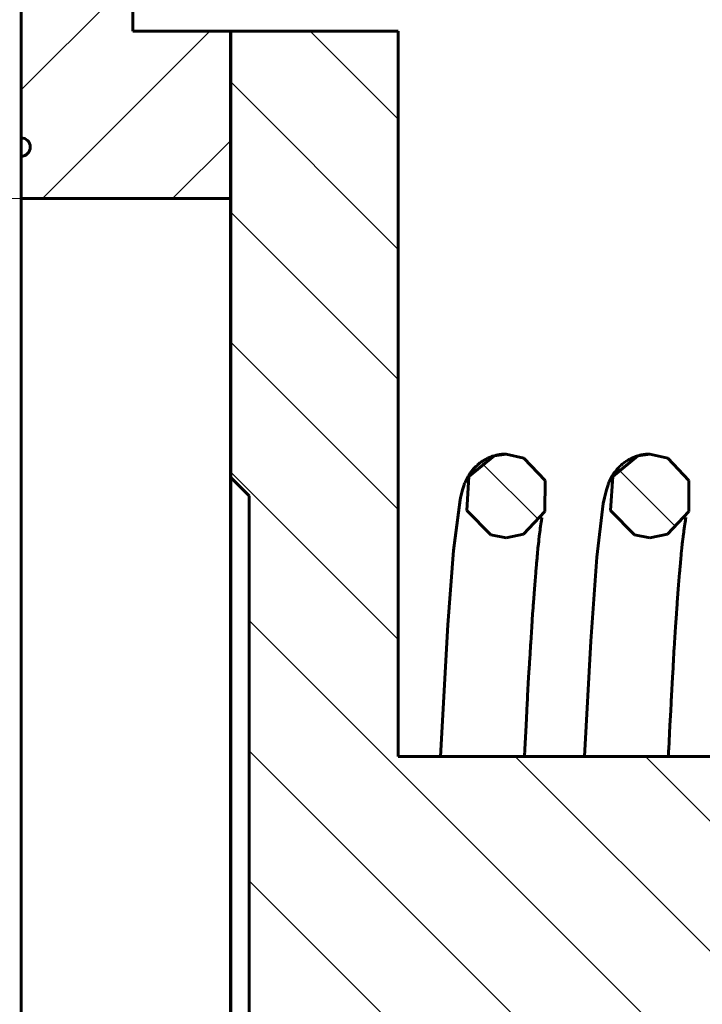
# Model space of a CAD drawing. Header units: millimetres. Extents: x 0 to 339, y 0 to 547.
# Tile 8 of 12: x 135 to 173, y 227 to 281. Entities that reach past the tile are written whole.
import ezdxf

# ---------------------------------------------------------------- set-up
doc = ezdxf.new("R2010")
doc.units = ezdxf.units.MM
doc.linetypes.add('K5LT_BASIC', pattern=[0])
doc.linetypes.add('K5LT_THIN', pattern=[0])
doc.layers.add('Системный слой', color=7, linetype='Continuous')
doc.layers.add('Системный слой (1)', color=7, linetype='Continuous', true_color=0x6c6c6c)
doc.styles.add('KDIMTEXTSTYLE', font='GOST_AU.SHX', dxfattribs={"width": 0.96, "oblique": 15, "height": 5})
doc.styles.add('KTEXTSTYLE', font='GOST_AU.SHX', dxfattribs={"width": 0.56, "height": 5})
doc.dimstyles.new('KDIMSTYLE (1.00)', dxfattribs={"dimtxt": 5, "dimasz": 1, "dimexe": 2, "dimexo": 0, "dimgap": 1, "dimtad": 1, "dimtxsty": 'KDIMTEXTSTYLE', "dimsah": 1, "dimcen": 0, "dimdle": 1, "dimadec": 0, "dimazin": 0, "dimtfac": 0.667, "dimtmove": 0, "dimatfit": 3, "dimfxl": 1, "dimtvp": 1, "dimtolj": 1, "dimtzin": 0, "dimarcsym": 0})

# ---------------------------------------------------------------- blocks, each defined once
blk = doc.blocks.new('U4')
at = {"layer": 'Системный слой (1)', "color": 143, "linetype": 'K5LT_BASIC', "lineweight": 60, "true_color": 0x33acca}
for p, q in [((159.846, 255.914), (161.212, 257.041)), ((161.212, 257.041), (161.864, 257.137)), ((161.864, 257.137), (162.834, 256.92)), ((162.834, 256.92), (163.982, 255.696)), ((159.731, 254.066), (159.846, 255.914)), ((163.982, 255.696), (163.977, 254.013)), ((161.029, 252.745), (159.731, 254.066)), ((163.977, 254.013), (162.811, 252.792)), ((161.864, 252.587), (161.029, 252.745)), ((162.811, 252.792), (161.864, 252.587))]:
    blk.add_line(p, q, dxfattribs=at)
blk = doc.blocks.new('U9')
at = {"layer": 'Системный слой (1)', "color": 143, "linetype": 'K5LT_BASIC', "lineweight": 60, "true_color": 0x33acca}
for p, q in [((167.661, 255.914), (169.027, 257.041)), ((169.027, 257.041), (169.679, 257.137)), ((169.679, 257.137), (170.649, 256.92)), ((170.649, 256.92), (171.797, 255.696)), ((167.546, 254.066), (167.661, 255.914)), ((171.797, 255.696), (171.792, 254.013)), ((168.844, 252.745), (167.546, 254.066)), ((171.792, 254.013), (170.626, 252.792)), ((169.679, 252.587), (168.844, 252.745)), ((170.626, 252.792), (169.679, 252.587))]:
    blk.add_line(p, q, dxfattribs=at)
blk = doc.blocks.new('U17')
at = {"layer": 'Системный слой (1)', "color": 143, "linetype": 'K5LT_BASIC', "lineweight": 60, "true_color": 0x33acca}
for p, q in [((168.678, 256.91), (168.77, 256.952)), ((168.77, 256.952), (168.864, 256.989)), ((168.864, 256.989), (168.869, 256.991)), ((168.869, 256.991), (168.881, 256.996)), ((168.881, 256.996), (168.904, 257.004)), ((168.904, 257.004), (168.951, 257.02)), ((168.951, 257.02), (169.047, 257.049)), ((169.047, 257.049), (169.14, 257.073)), ((169.14, 257.073), (169.146, 257.075)), ((169.146, 257.075), (169.158, 257.077)), ((169.158, 257.077), (169.181, 257.083)), ((169.181, 257.083), (169.229, 257.093)), ((169.229, 257.093), (169.325, 257.11)), ((169.325, 257.11), (169.423, 257.122)), ((169.423, 257.122), (169.429, 257.123)), ((169.429, 257.123), (169.44, 257.124)), ((169.44, 257.124), (169.464, 257.127)), ((169.464, 257.127), (169.51, 257.13)), ((169.51, 257.13), (169.602, 257.135)), ((169.602, 257.135), (169.679, 257.137)), ((167.954, 256.377), (168.036, 256.462)), ((168.036, 256.462), (168.102, 256.524)), ((168.102, 256.524), (168.107, 256.529)), ((168.107, 256.529), (168.117, 256.538)), ((168.117, 256.538), (168.137, 256.555)), ((168.137, 256.555), (168.177, 256.59)), ((168.177, 256.59), (168.263, 256.658)), ((168.263, 256.658), (168.342, 256.716)), ((168.342, 256.716), (168.348, 256.719)), ((168.348, 256.719), (168.358, 256.727)), ((168.358, 256.727), (168.379, 256.741)), ((168.379, 256.741), (168.423, 256.769)), ((168.423, 256.769), (168.512, 256.824)), ((168.512, 256.824), (168.594, 256.869)), ((168.594, 256.869), (168.6, 256.872)), ((168.6, 256.872), (168.611, 256.877)), ((168.611, 256.877), (168.633, 256.888)), ((168.633, 256.888), (168.678, 256.91)), ((167.522, 255.739), (167.612, 255.91)), ((167.612, 255.91), (167.615, 255.916)), ((167.615, 255.916), (167.622, 255.928)), ((167.622, 255.928), (167.636, 255.952)), ((167.636, 255.952), (167.666, 256.001)), ((167.666, 256.001), (167.687, 256.033)), ((167.687, 256.033), (167.689, 256.037)), ((167.689, 256.037), (167.695, 256.045)), ((167.695, 256.045), (167.705, 256.061)), ((167.705, 256.061), (167.727, 256.093)), ((167.727, 256.093), (167.774, 256.16)), ((167.774, 256.16), (167.884, 256.298)), ((167.884, 256.298), (167.888, 256.304)), ((167.888, 256.304), (167.897, 256.314)), ((167.897, 256.314), (167.916, 256.335)), ((167.916, 256.335), (167.954, 256.377)), ((167.316, 255.196), (167.385, 255.407)), ((167.385, 255.407), (167.41, 255.477)), ((167.41, 255.477), (167.427, 255.522)), ((167.427, 255.522), (167.43, 255.529)), ((167.43, 255.529), (167.435, 255.542)), ((167.435, 255.542), (167.446, 255.568)), ((167.446, 255.568), (167.468, 255.622)), ((167.468, 255.622), (167.522, 255.739)), ((167.208, 254.763), (167.296, 255.124)), ((167.296, 255.124), (167.316, 255.196)), ((166.796, 251.526), (167.146, 254.45)), ((167.146, 254.45), (167.208, 254.763)), ((166.465, 246.959), (166.796, 251.526)), ((166.124, 240.695), (166.465, 246.959))]:
    blk.add_line(p, q, dxfattribs=at)
blk = doc.blocks.new('U19')
at = {"layer": 'Системный слой (1)', "color": 143, "linetype": 'K5LT_BASIC', "lineweight": 60, "true_color": 0x33acca}
for p, q in [((160.863, 256.91), (160.955, 256.952)), ((160.955, 256.952), (161.049, 256.989)), ((161.049, 256.989), (161.054, 256.991)), ((161.054, 256.991), (161.066, 256.996)), ((161.066, 256.996), (161.089, 257.004)), ((161.089, 257.004), (161.136, 257.02)), ((161.136, 257.02), (161.232, 257.049)), ((161.232, 257.049), (161.325, 257.073)), ((161.325, 257.073), (161.331, 257.075)), ((161.331, 257.075), (161.343, 257.077)), ((161.343, 257.077), (161.366, 257.083)), ((161.366, 257.083), (161.414, 257.093)), ((161.414, 257.093), (161.51, 257.11)), ((161.51, 257.11), (161.608, 257.122)), ((161.608, 257.122), (161.614, 257.123)), ((161.614, 257.123), (161.625, 257.124)), ((161.625, 257.124), (161.649, 257.127)), ((161.649, 257.127), (161.695, 257.13)), ((161.695, 257.13), (161.787, 257.135)), ((161.787, 257.135), (161.864, 257.137)), ((160.139, 256.377), (160.221, 256.462)), ((160.221, 256.462), (160.287, 256.524)), ((160.287, 256.524), (160.292, 256.529)), ((160.292, 256.529), (160.302, 256.538)), ((160.302, 256.538), (160.322, 256.555)), ((160.322, 256.555), (160.362, 256.59)), ((160.362, 256.59), (160.448, 256.658)), ((160.448, 256.658), (160.527, 256.716)), ((160.527, 256.716), (160.533, 256.719)), ((160.533, 256.719), (160.543, 256.727)), ((160.543, 256.727), (160.564, 256.741)), ((160.564, 256.741), (160.608, 256.769)), ((160.608, 256.769), (160.697, 256.824)), ((160.697, 256.824), (160.779, 256.869)), ((160.779, 256.869), (160.785, 256.872)), ((160.785, 256.872), (160.796, 256.877)), ((160.796, 256.877), (160.818, 256.888)), ((160.818, 256.888), (160.863, 256.91)), ((159.707, 255.739), (159.797, 255.91)), ((159.797, 255.91), (159.8, 255.916)), ((159.8, 255.916), (159.807, 255.928)), ((159.807, 255.928), (159.821, 255.952)), ((159.821, 255.952), (159.851, 256.001)), ((159.851, 256.001), (159.872, 256.033)), ((159.872, 256.033), (159.874, 256.037)), ((159.874, 256.037), (159.88, 256.045)), ((159.88, 256.045), (159.89, 256.061)), ((159.89, 256.061), (159.912, 256.093)), ((159.912, 256.093), (159.959, 256.16)), ((159.959, 256.16), (160.069, 256.298)), ((160.069, 256.298), (160.073, 256.304)), ((160.073, 256.304), (160.082, 256.314)), ((160.082, 256.314), (160.101, 256.335)), ((160.101, 256.335), (160.139, 256.377)), ((159.501, 255.196), (159.57, 255.407)), ((159.57, 255.407), (159.595, 255.477)), ((159.595, 255.477), (159.612, 255.522)), ((159.612, 255.522), (159.615, 255.529)), ((159.615, 255.529), (159.62, 255.542)), ((159.62, 255.542), (159.631, 255.568)), ((159.631, 255.568), (159.653, 255.622)), ((159.653, 255.622), (159.707, 255.739)), ((159.393, 254.763), (159.481, 255.124)), ((159.481, 255.124), (159.501, 255.196)), ((159.015, 251.896), (159.37, 254.652)), ((159.37, 254.652), (159.393, 254.763)), ((158.707, 247.858), (159.015, 251.896)), ((158.309, 240.695), (158.707, 247.858))]:
    blk.add_line(p, q, dxfattribs=at)
blk = doc.blocks.new('U21')
at = {"layer": 'Системный слой (1)', "color": 143, "linetype": 'K5LT_BASIC', "lineweight": 60, "true_color": 0x33acca}
for p, q in [((171.557, 253.224), (171.538, 253.084)), ((171.59, 253.441), (171.557, 253.224)), ((171.606, 253.535), (171.59, 253.441)), ((171.613, 253.578), (171.606, 253.535)), ((171.616, 253.599), (171.613, 253.578)), ((171.618, 253.609), (171.616, 253.599)), ((171.619, 253.613), (171.618, 253.609)), ((171.621, 253.624), (171.619, 253.613)), ((171.622, 253.631), (171.621, 253.624)), ((171.623, 253.636), (171.622, 253.631)), ((171.624, 253.64), (171.623, 253.636)), ((171.625, 253.645), (171.624, 253.642)), ((171.624, 253.642), (171.624, 253.64)), ((171.626, 253.65), (171.625, 253.647)), ((171.625, 253.647), (171.625, 253.645)), ((171.627, 253.658), (171.626, 253.65)), ((171.629, 253.671), (171.627, 253.658)), ((171.634, 253.694), (171.629, 253.671)), ((171.486, 252.678), (171.463, 252.475)), ((171.513, 252.896), (171.486, 252.678)), ((171.527, 252.999), (171.513, 252.896)), ((171.533, 253.048), (171.527, 252.999)), ((171.536, 253.072), (171.533, 253.048)), ((171.538, 253.084), (171.536, 253.072)), ((171.439, 252.26), (171.414, 252.018)), ((171.452, 252.376), (171.439, 252.26)), ((171.458, 252.433), (171.452, 252.376)), ((171.461, 252.461), (171.458, 252.433)), ((171.463, 252.475), (171.461, 252.461)), ((171.374, 251.621), (171.361, 251.485)), ((171.381, 251.687), (171.374, 251.621)), ((171.384, 251.721), (171.381, 251.687)), ((171.385, 251.737), (171.384, 251.721)), ((171.414, 252.018), (171.385, 251.737)), ((171.335, 251.203), (171.306, 250.871)), ((171.361, 251.485), (171.335, 251.203)), ((171.29, 250.687), (171.272, 250.471)), ((171.299, 250.793), (171.29, 250.687)), ((171.304, 250.845), (171.299, 250.793)), ((171.306, 250.871), (171.304, 250.845)), ((171.237, 250.023), (171.165, 249.072)), ((171.272, 250.471), (171.237, 250.023)), ((171.156, 248.949), (171.145, 248.783)), ((171.162, 249.031), (171.156, 248.949)), ((171.165, 249.072), (171.162, 249.031)), ((171.121, 248.445), (171.074, 247.743)), ((171.145, 248.783), (171.121, 248.445)), ((171.074, 247.743), (171.019, 246.879)), ((171.013, 246.778), (171.004, 246.643)), ((171.017, 246.846), (171.013, 246.778)), ((171.019, 246.879), (171.017, 246.846)), ((170.987, 246.369), (170.962, 245.94)), ((171.004, 246.643), (170.987, 246.369)), ((170.949, 245.733), (170.935, 245.494)), ((170.957, 245.852), (170.949, 245.733)), ((170.96, 245.911), (170.957, 245.852)), ((170.962, 245.94), (170.96, 245.911)), ((170.935, 245.494), (170.907, 245.007)), ((170.907, 245.007), (170.851, 244.003)), ((170.829, 243.598), (170.808, 243.196)), ((170.84, 243.797), (170.829, 243.598)), ((170.845, 243.896), (170.84, 243.797)), ((170.848, 243.945), (170.845, 243.896)), ((170.851, 244.003), (170.848, 243.945)), ((170.808, 243.196), (170.765, 242.376)), ((170.765, 242.376), (170.699, 241.087)), ((170.69, 240.916), (170.688, 240.877)), ((170.691, 240.942), (170.69, 240.916)), ((170.692, 240.959), (170.691, 240.942)), ((170.694, 240.99), (170.692, 240.959)), ((170.695, 241.004), (170.694, 240.99)), ((170.696, 241.031), (170.695, 241.004)), ((170.699, 241.087), (170.696, 241.031)), ((170.681, 240.729), (170.679, 240.695)), ((170.685, 240.818), (170.681, 240.729)), ((170.688, 240.877), (170.685, 240.818))]:
    blk.add_line(p, q, dxfattribs=at)
blk = doc.blocks.new('U24')
at = {"layer": 'Системный слой (1)', "color": 143, "linetype": 'K5LT_BASIC', "lineweight": 60, "true_color": 0x33acca}
for p, q in [((163.742, 253.224), (163.723, 253.084)), ((163.775, 253.441), (163.742, 253.224)), ((163.791, 253.535), (163.775, 253.441)), ((163.798, 253.578), (163.791, 253.535)), ((163.801, 253.599), (163.798, 253.578)), ((163.803, 253.609), (163.801, 253.599)), ((163.804, 253.613), (163.803, 253.609)), ((163.806, 253.624), (163.804, 253.613)), ((163.807, 253.631), (163.806, 253.624)), ((163.808, 253.636), (163.807, 253.631)), ((163.809, 253.64), (163.808, 253.636)), ((163.81, 253.645), (163.809, 253.642)), ((163.809, 253.642), (163.809, 253.64)), ((163.811, 253.65), (163.81, 253.647)), ((163.81, 253.647), (163.81, 253.645)), ((163.812, 253.658), (163.811, 253.65)), ((163.814, 253.671), (163.812, 253.658)), ((163.819, 253.694), (163.814, 253.671)), ((163.671, 252.678), (163.648, 252.475)), ((163.698, 252.896), (163.671, 252.678)), ((163.712, 252.999), (163.698, 252.896)), ((163.718, 253.048), (163.712, 252.999)), ((163.721, 253.072), (163.718, 253.048)), ((163.723, 253.084), (163.721, 253.072)), ((163.624, 252.26), (163.599, 252.018)), ((163.637, 252.376), (163.624, 252.26)), ((163.643, 252.433), (163.637, 252.376)), ((163.646, 252.461), (163.643, 252.433)), ((163.648, 252.475), (163.646, 252.461)), ((163.559, 251.621), (163.546, 251.485)), ((163.566, 251.687), (163.559, 251.621)), ((163.569, 251.721), (163.566, 251.687)), ((163.57, 251.737), (163.569, 251.721)), ((163.599, 252.018), (163.57, 251.737)), ((163.52, 251.203), (163.491, 250.871)), ((163.546, 251.485), (163.52, 251.203)), ((163.475, 250.687), (163.457, 250.471)), ((163.484, 250.793), (163.475, 250.687)), ((163.489, 250.845), (163.484, 250.793)), ((163.491, 250.871), (163.489, 250.845)), ((163.422, 250.023), (163.35, 249.072)), ((163.457, 250.471), (163.422, 250.023)), ((163.341, 248.949), (163.33, 248.783)), ((163.347, 249.031), (163.341, 248.949)), ((163.35, 249.072), (163.347, 249.031)), ((163.306, 248.445), (163.259, 247.743)), ((163.33, 248.783), (163.306, 248.445)), ((163.259, 247.743), (163.204, 246.879)), ((163.198, 246.778), (163.189, 246.643)), ((163.202, 246.846), (163.198, 246.778)), ((163.204, 246.879), (163.202, 246.846)), ((163.172, 246.369), (163.147, 245.94)), ((163.189, 246.643), (163.172, 246.369)), ((163.134, 245.733), (163.12, 245.494)), ((163.142, 245.852), (163.134, 245.733)), ((163.145, 245.911), (163.142, 245.852)), ((163.147, 245.94), (163.145, 245.911)), ((163.12, 245.494), (163.092, 245.007)), ((163.092, 245.007), (163.036, 244.003)), ((163.014, 243.598), (162.993, 243.196)), ((163.025, 243.797), (163.014, 243.598)), ((163.03, 243.896), (163.025, 243.797)), ((163.033, 243.945), (163.03, 243.896)), ((163.036, 244.003), (163.033, 243.945)), ((162.993, 243.196), (162.95, 242.376)), ((162.95, 242.376), (162.884, 241.087)), ((162.875, 240.916), (162.873, 240.877)), ((162.876, 240.942), (162.875, 240.916)), ((162.877, 240.959), (162.876, 240.942)), ((162.879, 240.99), (162.877, 240.959)), ((162.88, 241.004), (162.879, 240.99)), ((162.881, 241.031), (162.88, 241.004)), ((162.884, 241.087), (162.881, 241.031)), ((162.866, 240.729), (162.864, 240.695)), ((162.87, 240.818), (162.866, 240.729)), ((162.873, 240.877), (162.87, 240.818))]:
    blk.add_line(p, q, dxfattribs=at)
blk = doc.blocks.new('U26')
at = {"layer": 'Системный слой (1)', "color": 143, "linetype": 'K5LT_BASIC', "lineweight": 60, "true_color": 0x33acca}
blk.add_line((135.518, 273.328), (135.518, 274.328), dxfattribs=at)
blk = doc.blocks.new('D0')
at = {"layer": 'Системный слой (1)'}
for points in [[(125.834, 266.028), (125.176, 271.028), (124.518, 266.028), (125.176, 266.528)], [(125.176, 180.028), (125.834, 185.028), (125.176, 184.528), (124.518, 185.028)]]:
    blk.add_hatch(color=7, dxfattribs=at).paths.add_polyline_path(points)
at = {"layer": 'Системный слой (1)', "color": 7, "linetype": 'K5LT_THIN', "lineweight": 18, "true_color": 0xffffff}
for p, q in [((135.518, 271.028), (123.176, 271.028)), ((124.518, 266.028), (125.176, 271.028)), ((125.176, 271.028), (125.834, 266.028)), ((125.176, 180.028), (125.176, 271.028)), ((125.176, 266.528), (124.518, 266.028)), ((125.834, 266.028), (125.176, 266.528)), ((125.176, 180.028), (124.518, 185.028)), ((124.518, 185.028), (125.176, 184.528)), ((125.176, 184.528), (125.834, 185.028)), ((125.834, 185.028), (125.176, 180.028)), ((135.518, 180.028), (123.176, 180.028))]:
    blk.add_line(p, q, dxfattribs=at)
blk.add_wipeout([(124.176, 220.319), (116.794, 220.319), (116.794, 230.321), (124.176, 230.321)]).dxf.layer = 'Системный слой (1)'
at = {"layer": 'Системный слой (1)', "color": 7, "char_height": 5, "attachment_point": 1, "rotation": 90, "style": 'KTEXTSTYLE'}
for s, insert in [('\\H5.0;\\W1.000;\\Q15;\\Q15;\\W0.960;91', (117.588, 223.626)), ('\\H5.0;\\W1.000;\\Q15;\\Q15;\\W0.960;∅', (117.588, 220.319))]:
    blk.add_mtext(s, dxfattribs=dict(at, insert=insert))
blk = doc.blocks.new('KDIMARROW_01')
at = {"layer": 'Системный слой'}
blk.add_hatch(color=0, dxfattribs=at).paths.add_polyline_path([(-5, -0.658), (0, 0), (-5, 0.658), (-4.5, 0)])
at = {"layer": 'Системный слой', "color": 0, "linetype": 'K5LT_THIN', "lineweight": 18}
for p, q in [((-4.5, 0), (-5, 0.658)), ((-5, 0.658), (0, 0)), ((0, 0), (-5, -0.658)), ((-5, -0.658), (-4.5, 0))]:
    blk.add_line(p, q, dxfattribs=at)
at = {"layer": 'Системный слой (1)', "color": 0, "linetype": 'K5LT_THIN', "lineweight": 18}
blk.add_line((135.518, 225.528), (134.518, 225.528), dxfattribs=at)
blk = doc.blocks.new('D1')
at = {"layer": 'Системный слой (1)'}
for points in [[(110.072, 301.028), (109.414, 306.028), (108.756, 301.028), (109.414, 301.528)], [(109.414, 145.028), (110.072, 150.028), (109.414, 149.528), (108.756, 150.028)]]:
    blk.add_hatch(color=7, dxfattribs=at).paths.add_polyline_path(points)
at = {"layer": 'Системный слой (1)', "color": 7, "linetype": 'K5LT_THIN', "lineweight": 18, "true_color": 0xffffff}
for p, q in [((146.438, 306.028), (107.414, 306.028)), ((108.756, 301.028), (109.414, 306.028)), ((109.414, 306.028), (110.072, 301.028)), ((109.414, 306.028), (109.414, 145.028)), ((109.414, 301.528), (108.756, 301.028)), ((110.072, 301.028), (109.414, 301.528)), ((109.414, 145.028), (108.756, 150.028)), ((108.756, 150.028), (109.414, 149.528)), ((109.414, 149.528), (110.072, 150.028)), ((110.072, 150.028), (109.414, 145.028)), ((146.438, 145.028), (107.414, 145.028))]:
    blk.add_line(p, q, dxfattribs=at)
blk.add_wipeout([(108.414, 219.194), (101.032, 219.194), (101.032, 231.355), (108.414, 231.355)]).dxf.layer = 'Системный слой (1)'
at = {"layer": 'Системный слой (1)', "color": 7, "char_height": 5, "attachment_point": 1, "rotation": 90, "style": 'KTEXTSTYLE'}
for s, insert in [('\\H5.0;\\W1.000;\\Q15;\\Q15;\\W0.960;161', (101.827, 222.502)), ('\\H5.0;\\W1.000;\\Q15;\\Q15;\\W0.960;∅', (101.827, 219.194))]:
    blk.add_mtext(s, dxfattribs=dict(at, insert=insert))
blk = doc.blocks.new('D2')
at = {"layer": 'Defpoints', "color": 0}
for p in [(135.518, 321.821), (135.518, 168.678), (203.518, 155.896)]:
    blk.add_point(p, dxfattribs=at)
at = {"layer": 'Системный слой (1)', "color": 0, "lineweight": -2}
for p, q in [((135.518, 168.678), (135.518, 323.821)), ((203.518, 155.896), (203.518, 323.821)), ((202.518, 321.821), (136.518, 321.821))]:
    blk.add_line(p, q, dxfattribs=at)
blk.add_blockref('KDIMARROW_01', (203.518, 321.821), dxfattribs=at)
at = {"layer": 'Системный слой (1)', "color": 0, "lineweight": -2, "rotation": 180}
blk.add_blockref('KDIMARROW_01', (135.518, 321.821), dxfattribs=at)
at = {"layer": 'Системный слой (1)', "color": 7, "insert": (169.518, 325.321), "char_height": 5, "attachment_point": 5, "style": 'KDIMTEXTSTYLE'}
blk.add_mtext('\\A1;\\H5.0;\\W0.960;\\Q15;68{\\H3.335000;%%p2}', dxfattribs=at)

msp = doc.modelspace()

# ---------------------------------------------------------------- hatches: boundary and pattern name
at = {"layer": 'Системный слой (1)'}
h = msp.add_hatch(dxfattribs=at)
h.set_pattern_fill('', angle=45, style=0, pattern_type=0)
h.set_pattern_definition([(45, (0, 0), (-3.535534, 3.535534), [])])
h.paths.add_polyline_path([(203.318, 303.298), (150.278, 303.298), (150.137, 303.357), (150.078, 303.498), (150.078, 305.828), (150.019, 305.97), (149.878, 306.028), (142.998, 306.028), (142.857, 305.97), (142.798, 305.828), (142.798, 303.498), (142.739, 303.357), (142.598, 303.298), (135.718, 303.298), (135.577, 303.24), (135.518, 303.098), (135.518, 298.478), (135.872, 298.332), (136.018, 297.978), (135.872, 297.625), (135.518, 297.478), (135.518, 282.378), (135.872, 282.232), (136.018, 281.878), (135.872, 281.525), (135.518, 281.378), (135.518, 274.328), (135.872, 274.182), (136.018, 273.828), (135.872, 273.475), (135.518, 273.328), (135.518, 271.028), (146.893, 271.028), (146.893, 280.128), (141.585, 280.128), (141.585, 297.232), (190.518, 297.232), (190.518, 288.528), (195.068, 288.528), (195.068, 290.528), (203.518, 290.528), (203.518, 291.843), (203.164, 291.99), (203.018, 292.343), (203.164, 292.697), (203.518, 292.843), (203.518, 297.478), (203.164, 297.625), (203.018, 297.978), (203.164, 298.332), (203.518, 298.478), (203.518, 303.098), (203.459, 303.24)])
h.paths.add_polyline_path([(150.278, 147.758), (203.318, 147.758), (203.459, 147.817), (203.518, 147.958), (203.518, 152.578), (203.164, 152.725), (203.018, 153.078), (203.164, 153.432), (203.518, 153.578), (203.518, 158.213), (203.164, 158.36), (203.018, 158.713), (203.164, 159.067), (203.518, 159.213), (203.518, 160.528), (195.068, 160.528), (195.068, 162.528), (190.518, 162.528), (190.518, 153.825), (141.585, 153.825), (141.585, 170.928), (146.893, 170.928), (146.893, 180.028), (135.518, 180.028), (135.518, 177.728), (135.872, 177.582), (136.018, 177.228), (135.872, 176.875), (135.518, 176.728), (135.518, 169.678), (135.872, 169.532), (136.018, 169.178), (135.872, 168.825), (135.518, 168.678), (135.518, 153.578), (135.872, 153.432), (136.018, 153.078), (135.872, 152.725), (135.518, 152.578), (135.518, 147.958), (135.577, 147.817), (135.718, 147.758), (142.598, 147.758), (142.739, 147.7), (142.798, 147.558), (142.798, 145.228), (142.857, 145.087), (142.998, 145.028), (149.878, 145.028), (150.019, 145.087), (150.078, 145.228), (150.078, 147.558), (150.137, 147.7)])
h = msp.add_hatch(dxfattribs=at)
h.set_pattern_fill('', angle=-45, style=0, pattern_type=0)
h.set_pattern_definition([(-45, (0, 0), (3.535534, 3.535534), [])])
h.paths.add_polyline_path([(203.518, 178.738), (202.518, 178.738), (202.518, 210.262), (195.078, 210.262), (195.078, 160.538), (203.518, 160.538)])
h.paths.add_polyline_path([(195.078, 272.318), (203.518, 272.318), (203.518, 290.518), (195.078, 290.518)])
h.paths.add_polyline_path([(195.078, 252.096), (195.078, 240.795), (202.518, 240.795), (202.518, 252.096)])
h.paths.add_polyline_path([(195.078, 256.03), (194.569, 256.62), (193.892, 257.003), (193.124, 257.137), (191.558, 256.513), (190.851, 254.993), (191.375, 253.406), (192.847, 252.603), (194.467, 253.024), (195.078, 253.693)])
h.paths.add_polyline_path([(189.217, 193.92), (190.775, 194.537), (191.489, 196.053), (190.973, 197.643), (189.504, 198.452), (187.882, 198.038), (186.98, 196.623), (187.29, 194.983), (188.643, 193.993)])
h.paths.add_polyline_path([(185.309, 257.137), (183.751, 256.52), (183.037, 255.003), (183.56, 253.406), (185.032, 252.603), (186.652, 253.024), (187.547, 254.442), (187.23, 256.083), (185.873, 257.066)])
h.paths.add_polyline_path([(181.402, 193.92), (182.96, 194.537), (183.674, 196.053), (183.158, 197.643), (181.689, 198.452), (180.067, 198.038), (179.165, 196.623), (179.475, 194.983), (180.828, 193.993)])
h.paths.add_polyline_path([(177.494, 257.137), (175.936, 256.52), (175.222, 255.003), (175.745, 253.406), (177.217, 252.603), (178.837, 253.024), (179.732, 254.442), (179.415, 256.083), (178.058, 257.066)])
h.paths.add_polyline_path([(173.587, 193.92), (175.145, 194.537), (175.859, 196.053), (175.343, 197.643), (173.874, 198.452), (172.252, 198.038), (171.35, 196.623), (171.66, 194.983), (173.013, 193.993)])
h.paths.add_polyline_path([(169.679, 257.137), (168.121, 256.52), (167.407, 255.003), (167.93, 253.406), (169.402, 252.603), (171.022, 253.024), (171.917, 254.442), (171.6, 256.083), (170.243, 257.066)])
h.paths.add_polyline_path([(165.772, 193.92), (167.33, 194.537), (168.044, 196.053), (167.528, 197.643), (166.059, 198.452), (164.437, 198.038), (163.535, 196.623), (163.845, 194.983), (165.198, 193.993)])
h.paths.add_polyline_path([(161.864, 257.137), (160.306, 256.52), (159.592, 255.003), (160.115, 253.406), (161.587, 252.603), (163.207, 253.024), (164.102, 254.442), (163.785, 256.083), (162.428, 257.066)])
h.paths.add_polyline_path([(157.957, 193.92), (159.296, 194.355), (160.221, 195.958), (159.759, 197.585), (158.245, 198.452), (156.622, 198.038), (156.003, 197.364), (156.003, 210.362), (203.018, 210.362), (203.018, 240.695), (156.003, 240.695), (156.003, 280.128), (146.903, 280.128), (146.903, 255.862), (147.903, 254.862), (147.903, 196.195), (146.903, 195.195), (146.903, 170.928), (156.003, 170.928), (156.003, 195.027), (156.512, 194.437), (157.189, 194.053)])

# ---------------------------------------------------------------- linework, layer by layer
at = {"layer": 'Системный слой (1)', "color": 143, "linetype": 'K5LT_BASIC', "lineweight": 60, "true_color": 0x33acca}
for p, q in [((141.585, 297.232), (141.585, 280.128)), ((135.518, 274.328), (135.518, 281.378)), ((141.585, 280.128), (146.893, 280.128)), ((146.893, 280.128), (146.893, 271.028)), ((146.903, 255.862), (146.903, 280.128)), ((146.903, 280.128), (156.003, 280.128)), ((156.003, 280.128), (156.003, 240.695)), ((135.518, 271.028), (135.518, 273.328)), ((146.893, 271.028), (135.518, 271.028)), ((135.518, 180.028), (135.518, 271.028)), ((146.893, 180.028), (146.893, 271.028)), ((147.903, 254.862), (146.903, 255.862)), ((146.903, 195.195), (146.903, 255.862)), ((147.903, 196.195), (147.903, 254.862)), ((156.003, 240.695), (203.018, 240.695))]:
    msp.add_line(p, q, dxfattribs=at)
msp.add_arc((135.518, 273.828), 0.5, 270, 90, dxfattribs=at)

# ---------------------------------------------------------------- block references
at = {"layer": 'Системный слой (1)'}
for name in ['U26', 'U19', 'U4', 'U17', 'U9', 'U24', 'U21']:
    msp.add_blockref(name, (0, 0), dxfattribs=at)

# ---------------------------------------------------------------- next in the draw order: dimensions: what is measured, and where the dimension line sits
at = {"layer": 'Системный слой (1)', "color": 7}
dim = msp.add_linear_dim(base=(125.176, 180.028), p1=(135.518, 271.028), p2=(135.518, 180.028), angle=90, dimstyle='KDIMSTYLE (1.00)', override={"dimexo": 0, "dimpost": '\\H5.0;\\W0.960;\\Q15;∅<>', "dimblk1": 'KDIMARROW_01', "dimblk2": 'KDIMARROW_01', "dimse1": 0, "dimse2": 0, "dimclrt": 7, "dimtol": 1, "dimtp": 0, "dimtm": 0, "dimtdec": 5, "dimtolj": 1}, dxfattribs=at)
dim.commit()
dim.dimension.update_dxf_attribs({"geometry": 'D0', "text_midpoint": (125.176, 225.528), "dimtype": 160})

# ---------------------------------------------------------------- next in the draw order: dimensions: what is measured, and where the dimension line sits
dim = msp.add_linear_dim(base=(109.414, 306.028), p1=(146.438, 145.028), p2=(146.438, 306.028), angle=90, dimstyle='KDIMSTYLE (1.00)', override={"dimexo": 0, "dimpost": '\\H5.0;\\W0.960;\\Q15;∅<>', "dimblk1": 'KDIMARROW_01', "dimblk2": 'KDIMARROW_01', "dimse1": 0, "dimse2": 0, "dimclrt": 7, "dimtol": 1, "dimtp": 0, "dimtm": 0, "dimtdec": 5, "dimtolj": 1}, dxfattribs=at)
dim.commit()
dim.dimension.update_dxf_attribs({"geometry": 'D1', "text_midpoint": (109.414, 225.528), "dimtype": 160})

# ---------------------------------------------------------------- next in the draw order: dimensions: what is measured, and where the dimension line sits
dim = msp.add_linear_dim(base=(135.518, 321.821), p1=(203.518, 155.896), p2=(135.518, 168.678), dimstyle='KDIMSTYLE (1.00)', override={"dimexo": 0, "dimpost": '\\H5.0;\\W0.960;\\Q15;<>', "dimblk1": 'KDIMARROW_01', "dimblk2": 'KDIMARROW_01', "dimse1": 0, "dimse2": 0, "dimclrt": 7, "dimtol": 1, "dimtp": 2, "dimtm": 2, "dimtdec": 0, "dimtolj": 1}, dxfattribs=at)
dim.commit()
dim.dimension.update_dxf_attribs({"geometry": 'D2', "text_midpoint": (169.518, 321.821), "dimtype": 160})

doc.saveas('drawing.dxf')
